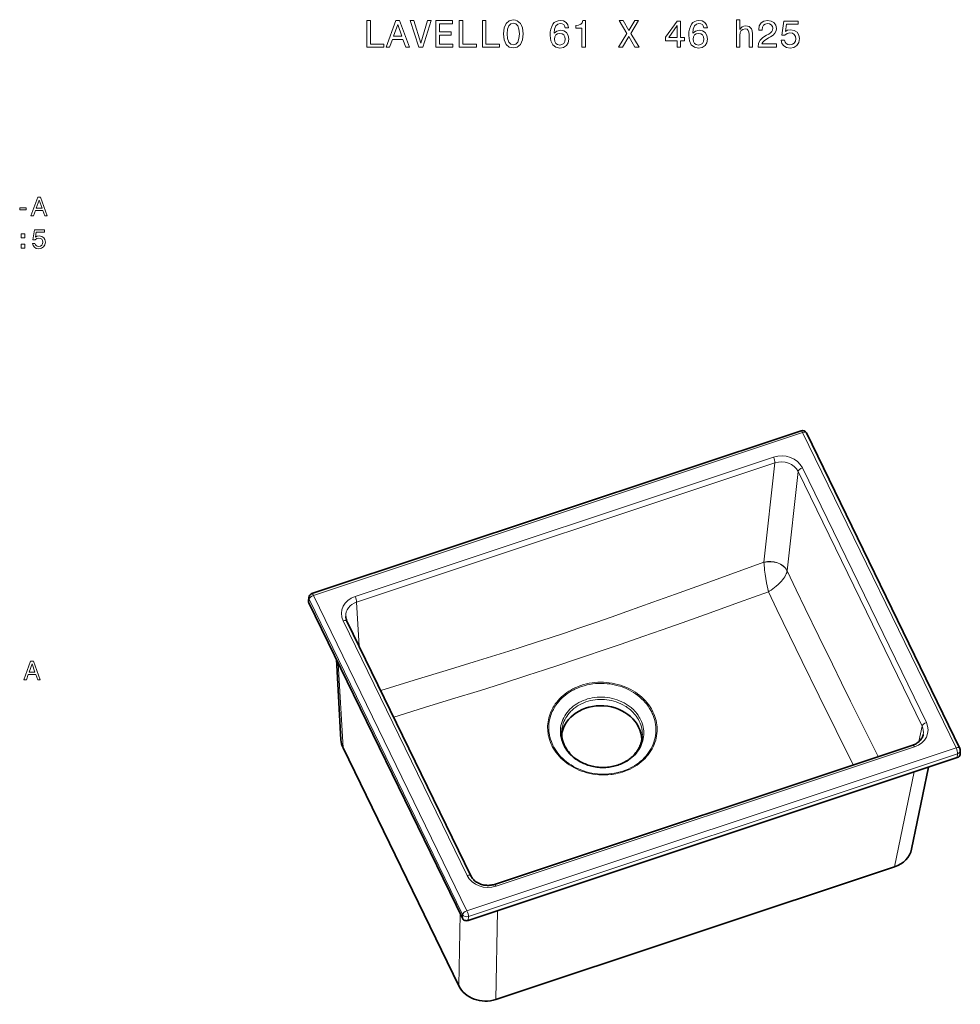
# Model space of a CAD drawing. Extents: x 24 to 379, y 29 to 268.
# Tile 2 of 2: x 203 to 379, y 36 to 221. Entities that reach past the tile are written whole.
import ezdxf

# ---------------------------------------------------------------- set-up
doc = ezdxf.new("R2010")
doc.units = 0

msp = doc.modelspace()

# ---------------------------------------------------------------- linework, layer by layer
at = {"color": 7, "lineweight": 35}
for p, q in [((349.36, 143.72), (257.56, 113.17)), ((350.37, 143.29), (379.17, 84.12)), ((257.01, 111.41), (285.8, 52.24)), ((287.41, 60.19), (264.15, 107.99)), ((263.41, 84.22), (285.14, 39.58)), ((370.34, 84.74), (291.84, 58.61)), ((378.69, 82.39), (286.89, 51.84)), ((292.09, 37.01), (366.9, 61.91))]:
    msp.add_line(p, q, dxfattribs=at)
at = {"color": 7, "lineweight": 13}
for p, q in [((349.65, 143.37), (257.85, 112.82)), ((349.65, 143.37), (378.45, 84.2)), ((265.67, 112.63), (344.18, 138.76)), ((265.96, 111.56), (344.47, 137.68)), ((349.61, 136.76), (372.88, 88.95)), ((348.82, 136.08), (372.08, 88.28)), ((286.65, 53.65), (257.85, 112.82)), ((285.85, 52.95), (257.05, 112.12)), ((286.69, 60.27), (263.43, 108.07)), ((378.45, 84.2), (286.65, 53.65)), ((370.64, 84.39), (292.13, 58.26)), ((378.74, 83.1), (286.94, 52.55))]:
    msp.add_line(p, q, dxfattribs=at)
at = {"color": 7, "lineweight": 13, "ltscale": 0.468617}
for p, q in [((342.41, 119.05), (344.47, 137.68)), ((346.76, 117.45), (348.82, 136.08))]:
    msp.add_line(p, q, dxfattribs=at)
at = {"color": 7, "lineweight": 13, "ltscale": 0.001763}
msp.add_line((342.41, 119.05), (342.41, 118.98), dxfattribs=at)
at = {"color": 7, "lineweight": 13, "ltscale": 0.00037081}
msp.add_line((346.76, 117.45), (346.76, 117.43), dxfattribs=at)
at = {"color": 7, "lineweight": 35, "ltscale": 0.017785}
for p, q in [((256.99, 112.44), (256.94, 111.73)), ((379.25, 83.7), (379.2, 82.99))]:
    msp.add_line(p, q, dxfattribs=at)
at = {"color": 7, "lineweight": 13, "ltscale": 0.017785}
for p, q in [((257.05, 112.12), (257.01, 111.41)), ((378.74, 83.1), (378.69, 82.39)), ((285.85, 52.95), (285.8, 52.24)), ((286.94, 52.55), (286.89, 51.84))]:
    msp.add_line(p, q, dxfattribs=at)
at = {"color": 7, "lineweight": 13, "ltscale": 0.206514}
msp.add_line((266.43, 103.31), (265.96, 111.56), dxfattribs=at)
at = {"color": 7, "lineweight": 35, "ltscale": 0.378034}
msp.add_line((262.15, 100.84), (263.01, 85.74), dxfattribs=at)
at = {"color": 7, "lineweight": 13, "ltscale": 0.3978}
msp.add_line((262.51, 100.1), (263.41, 84.22), dxfattribs=at)
at = {"color": 7, "lineweight": 13, "ltscale": 0.074049}
msp.add_line((371.48, 85.38), (372.08, 88.28), dxfattribs=at)
at = {"color": 7, "lineweight": 13, "ltscale": 0.454366}
msp.add_line((370.6, 79.7), (366.9, 61.91), dxfattribs=at)
at = {"color": 7, "lineweight": 35, "ltscale": 0.39252}
msp.add_line((373.3, 80.6), (370.1, 65.22), dxfattribs=at)
at = {"color": 7, "lineweight": 13, "ltscale": 0.416692}
msp.add_line((292.09, 37.01), (292.4, 53.67), dxfattribs=at)
at = {"color": 7, "lineweight": 13, "ltscale": 0.338313}
msp.add_line((285.14, 39.58), (285.38, 53.11), dxfattribs=at)
at = {"color": 7, "lineweight": 13}
for points in [[(267.87, 215.66), (271.08, 215.66), (271.08, 216.26), (268.53, 216.26), (268.53, 220.66), (267.87, 220.66)], [(271.47, 215.66), (272.14, 215.66), (272.66, 217.12), (274.66, 217.12), (275.19, 215.66), (275.86, 215.66), (274.03, 220.66), (273.3, 220.66)], [(272.89, 217.74), (273.67, 219.94), (274.44, 217.74)], [(279.26, 220.66), (278, 216.4), (276.71, 220.66), (276.03, 220.66), (277.64, 215.66), (278.36, 215.66), (279.94, 220.66)], [(280.83, 215.66), (284, 215.66), (284, 216.26), (281.49, 216.26), (281.49, 217.95), (283.72, 217.95), (283.72, 218.55), (281.49, 218.55), (281.49, 220.05), (283.94, 220.05), (283.94, 220.66), (280.83, 220.66)], [(285.21, 215.66), (288.43, 215.66), (288.43, 216.26), (285.88, 216.26), (285.88, 220.66), (285.21, 220.66)], [(289.55, 215.66), (292.76, 215.66), (292.76, 216.26), (290.21, 216.26), (290.21, 220.66), (289.55, 220.66)], [(293.5, 218.16), (293.63, 217.03), (294, 216.2), (294.59, 215.69), (295.35, 215.52), (296.11, 215.69), (296.7, 216.2), (297.07, 217.03), (297.2, 218.16), (297.07, 219.27), (296.91, 219.73), (296.7, 220.1), (296.11, 220.61), (295.75, 220.74), (295.35, 220.79), (294.58, 220.61), (294, 220.11), (293.63, 219.28)], [(294.19, 218.16), (294.27, 219.03), (294.51, 219.67), (294.88, 220.06), (295.35, 220.19), (295.82, 220.06), (296.19, 219.66), (296.42, 219.02), (296.51, 218.16), (296.42, 217.28), (296.19, 216.64), (295.82, 216.25), (295.35, 216.12), (294.88, 216.25), (294.51, 216.64), (294.27, 217.28)], [(305.75, 219.31), (305.62, 219.89), (305.3, 220.32), (304.81, 220.6), (304.18, 220.69), (303.75, 220.64), (303.38, 220.5), (303.06, 220.28), (302.79, 219.96), (302.57, 219.57), (302.41, 219.08), (302.31, 218.52), (302.28, 217.87), (302.4, 216.85), (302.75, 216.11), (303.32, 215.66), (304.1, 215.51), (304.8, 215.64), (305.33, 215.98), (305.68, 216.51), (305.8, 217.19), (305.68, 217.87), (305.34, 218.4), (304.83, 218.73), (304.2, 218.85), (303.51, 218.7), (303, 218.29), (303.11, 219.08), (303.34, 219.65), (303.69, 219.99), (304.18, 220.11), (304.54, 220.05), (304.82, 219.9), (305, 219.65), (305.09, 219.31)], [(308.23, 215.66), (308.89, 215.66), (308.89, 220.69), (308.4, 220.69), (308.27, 220.25), (308.01, 219.96), (307.61, 219.78), (307.07, 219.73), (307.07, 219.21), (308.23, 219.21)], [(315.13, 215.66), (315.88, 215.66), (317.03, 217.68), (318.2, 215.66), (318.96, 215.66), (317.4, 218.23), (318.88, 220.66), (318.15, 220.66), (317.05, 218.81), (315.97, 220.66), (315.21, 220.66), (316.69, 218.22)], [(326.11, 215.66), (326.76, 215.66), (326.76, 216.89), (327.47, 216.89), (327.47, 217.47), (326.76, 217.47), (326.76, 220.55), (326.1, 220.55), (323.91, 217.53), (323.91, 216.89), (326.11, 216.89)], [(331.78, 219.31), (331.64, 219.89), (331.32, 220.32), (330.83, 220.6), (330.2, 220.69), (329.77, 220.64), (329.41, 220.5), (329.08, 220.28), (328.81, 219.96), (328.59, 219.57), (328.43, 219.08), (328.33, 218.52), (328.3, 217.87), (328.42, 216.85), (328.77, 216.11), (329.34, 215.66), (330.12, 215.51), (330.82, 215.64), (331.35, 215.98), (331.7, 216.51), (331.82, 217.19), (331.7, 217.87), (331.37, 218.4), (330.86, 218.73), (330.22, 218.85), (329.54, 218.7), (329.03, 218.29), (329.13, 219.08), (329.36, 219.65), (329.72, 219.99), (330.21, 220.11), (330.57, 220.05), (330.84, 219.9), (331.02, 219.65), (331.11, 219.31)], [(337.23, 215.66), (337.87, 215.66), (337.87, 217.89), (337.93, 218.4), (338.14, 218.77), (338.46, 219.01), (338.9, 219.09), (339.24, 219.02), (339.46, 218.83), (339.57, 218.5), (339.6, 218.07), (339.6, 215.66), (340.24, 215.66), (340.24, 218.2), (340.21, 218.71), (340.08, 219.14), (339.65, 219.52), (338.99, 219.66), (338.63, 219.61), (338.32, 219.47), (338.06, 219.26), (337.87, 218.96), (337.87, 220.83), (337.23, 220.83)], [(341.3, 215.66), (344.74, 215.66), (344.74, 216.27), (342.02, 216.27), (342.17, 216.61), (342.43, 216.89), (343.23, 217.41), (343.66, 217.62), (344.13, 217.93), (344.47, 218.29), (344.67, 218.72), (344.74, 219.2), (344.62, 219.81), (344.28, 220.28), (343.76, 220.58), (343.09, 220.69), (342.4, 220.57), (341.87, 220.23), (341.53, 219.69), (341.42, 218.98), (341.42, 218.88), (342.07, 218.88), (342.07, 218.93), (342.14, 219.42), (342.33, 219.78), (342.64, 220.01), (343.05, 220.09), (343.47, 220.02), (343.78, 219.84), (343.98, 219.56), (344.05, 219.21), (344, 218.88), (343.87, 218.59), (343.64, 218.35), (343.32, 218.13), (342.89, 217.9), (342.19, 217.46), (341.69, 216.98), (341.4, 216.4), (341.3, 215.68)], [(345.61, 216.96), (345.77, 216.37), (346.12, 215.91), (346.64, 215.62), (347.3, 215.51), (348.03, 215.64), (348.6, 215.99), (348.96, 216.56), (349.1, 217.28), (348.97, 217.95), (348.63, 218.47), (348.09, 218.81), (347.39, 218.93), (346.85, 218.85), (346.43, 218.61), (346.63, 219.96), (348.82, 219.96), (348.82, 220.55), (346.15, 220.55), (345.75, 217.9), (346.33, 217.9), (346.75, 218.23), (347.28, 218.36), (347.74, 218.28), (348.1, 218.05), (348.32, 217.69), (348.4, 217.24), (348.32, 216.79), (348.09, 216.43), (347.74, 216.21), (347.28, 216.13), (346.9, 216.18), (346.6, 216.35), (346.39, 216.61), (346.28, 216.96)], [(305.1, 217.18), (305.02, 216.73), (304.82, 216.38), (304.49, 216.15), (304.09, 216.08), (303.67, 216.15), (303.34, 216.38), (303.13, 216.72), (303.07, 217.18), (303.14, 217.62), (303.34, 217.96), (303.67, 218.18), (304.12, 218.26), (304.51, 218.18), (304.82, 217.97), (305.02, 217.63)], [(324.52, 217.47), (326.11, 219.71), (326.11, 217.47)], [(331.12, 217.18), (331.04, 216.73), (330.84, 216.38), (330.52, 216.15), (330.11, 216.08), (329.69, 216.15), (329.36, 216.38), (329.15, 216.72), (329.09, 217.18), (329.16, 217.62), (329.36, 217.96), (329.7, 218.18), (330.14, 218.26), (330.53, 218.18), (330.84, 217.97), (331.04, 217.63)], [(204.84, 184), (205.3, 184), (205.67, 185.03), (207.06, 185.03), (207.43, 184), (207.91, 184), (206.63, 187.51), (206.11, 187.51)], [(205.83, 185.46), (206.37, 187), (206.91, 185.46)], [(202.72, 185.16), (203.94, 185.16), (203.94, 185.56), (202.72, 185.56)], [(205.12, 178.87), (205.23, 178.45), (205.48, 178.13), (205.84, 177.93), (206.3, 177.85), (206.81, 177.95), (207.21, 178.19), (207.46, 178.59), (207.56, 179.09), (207.47, 179.56), (207.23, 179.93), (206.85, 180.16), (206.36, 180.25), (205.98, 180.19), (205.69, 180.02), (205.83, 180.97), (207.37, 180.97), (207.37, 181.38), (205.5, 181.38), (205.22, 179.52), (205.62, 179.52), (205.91, 179.76), (206.29, 179.85), (206.61, 179.79), (206.86, 179.63), (207.01, 179.38), (207.07, 179.07), (207.01, 178.75), (206.85, 178.5), (206.61, 178.34), (206.29, 178.29), (206.02, 178.32), (205.81, 178.44), (205.66, 178.62), (205.59, 178.87)], [(202.98, 179.91), (203.68, 179.91), (203.68, 180.66), (202.98, 180.66)], [(202.98, 177.96), (203.68, 177.96), (203.68, 178.71), (202.98, 178.71)], [(203.5, 96.97), (203.97, 96.97), (204.34, 98), (205.73, 98), (206.1, 96.97), (206.58, 96.97), (205.3, 100.47), (204.78, 100.47)], [(204.5, 98.43), (205.04, 99.97), (205.58, 98.43)]]:
    msp.add_lwpolyline(points, close=True, dxfattribs=at)
for points in [[(342.41, 119.05), (332.93, 115.62), (325.83, 113.06), (321.56, 111.53), (316.67, 109.79), (313.75, 108.76), (311.03, 107.81), (307.83, 106.71), (304.79, 105.69), (302.29, 104.87), (299.72, 104.03), (296.81, 103.1)], [(343.25, 113.52), (343.13, 114.04), (343.01, 114.6), (342.9, 115.18), (342.76, 115.98), (342.64, 116.78), (342.53, 117.56), (342.49, 117.99), (342.45, 118.4), (342.42, 118.7), (342.41, 118.98)], [(343.25, 113.52), (343.37, 113.59), (343.74, 113.83), (344.07, 114.06), (344.39, 114.3), (344.71, 114.55), (345.08, 114.88), (345.25, 115.05), (345.42, 115.23), (345.67, 115.49), (345.9, 115.77), (346.11, 116.05), (346.3, 116.33), (346.46, 116.61), (346.53, 116.75), (346.59, 116.89), (346.67, 117.08), (346.72, 117.26), (346.76, 117.43)], [(363.83, 82.57), (360.38, 89.48), (358.66, 92.95), (356.95, 96.42), (355.24, 99.89), (352.7, 105.1), (350.16, 110.34), (348.46, 113.88), (346.76, 117.43)], [(343.25, 113.52), (337.62, 111.49), (332.3, 109.58), (327.05, 107.7), (323.3, 106.38), (319.7, 105.11), (315.59, 103.68), (311.85, 102.4), (309.29, 101.53), (306.83, 100.71), (304.07, 99.79), (301.23, 98.86), (298.09, 97.84)], [(359.13, 81.01), (355.94, 87.46), (352.76, 93.93), (349.59, 100.4), (347.22, 105.29), (344.84, 110.2), (343.25, 113.52)], [(296.81, 103.1), (294.53, 102.38), (292.11, 101.63), (288.03, 100.36), (282.74, 98.74), (277.6, 97.17), (270.47, 95.01)], [(298.09, 97.84), (293.32, 96.31), (289.18, 95.01), (283.77, 93.33), (278.69, 91.77), (272.91, 90)], [(304.06, 93.44), (304.37, 93.75), (304.7, 94.04), (305.04, 94.32), (305.4, 94.58), (305.77, 94.83), (306.16, 95.06), (306.56, 95.28), (306.79, 95.4), (307.04, 95.52), (307.28, 95.62), (307.53, 95.73), (308.04, 95.92), (308.56, 96.08), (309.09, 96.22), (309.62, 96.33), (310.15, 96.42), (310.68, 96.48), (311.22, 96.52), (311.76, 96.54), (312.29, 96.53), (312.83, 96.5), (313.37, 96.44), (313.9, 96.36), (314.43, 96.26), (314.95, 96.13), (315.46, 95.98), (315.97, 95.81), (316.46, 95.62), (316.94, 95.4), (317.41, 95.17), (317.85, 94.92), (318.28, 94.65), (318.69, 94.36), (319.09, 94.06), (319.46, 93.74), (319.82, 93.4), (320.16, 93.05), (320.47, 92.68), (320.77, 92.3), (321.04, 91.91), (321.28, 91.51), (321.47, 91.17), (321.56, 90.99)], [(304.24, 93.28), (304.54, 93.58), (304.87, 93.87), (305.2, 94.15), (305.56, 94.41), (305.93, 94.66), (306.31, 94.89), (306.71, 95.1), (306.94, 95.22), (307.18, 95.33), (307.42, 95.44), (307.67, 95.54), (308.17, 95.72), (308.69, 95.88), (309.21, 96.02), (309.75, 96.13), (310.27, 96.21), (310.81, 96.27), (311.34, 96.3), (311.88, 96.31), (312.42, 96.3), (312.96, 96.26), (313.49, 96.2), (314.02, 96.11), (314.55, 96), (315.07, 95.87), (315.58, 95.71), (316.08, 95.53), (316.57, 95.33), (317.04, 95.1), (317.48, 94.87), (317.91, 94.62), (318.32, 94.35), (318.71, 94.06), (319.09, 93.75), (319.45, 93.43), (319.79, 93.1), (320.11, 92.75), (320.41, 92.39), (320.69, 92.01), (320.94, 91.63), (321.17, 91.23), (321.35, 90.89)], [(302.59, 84.68), (302.43, 85.03), (302.29, 85.38), (302.14, 85.81), (302.02, 86.24), (301.97, 86.46), (301.93, 86.68), (301.88, 86.98), (301.84, 87.27), (301.82, 87.57), (301.8, 87.95), (301.81, 88.33), (301.83, 88.71), (301.88, 89.09), (301.94, 89.47), (302.03, 89.84), (302.13, 90.21), (302.26, 90.6), (302.42, 90.99), (302.59, 91.37), (302.79, 91.74), (303, 92.1), (303.24, 92.45), (303.5, 92.79), (303.77, 93.12), (304.06, 93.44)], [(302.79, 84.71), (302.64, 85.05), (302.5, 85.4), (302.35, 85.83), (302.23, 86.26), (302.18, 86.47), (302.14, 86.69), (302.09, 86.98), (302.06, 87.28), (302.04, 87.57), (302.02, 87.95), (302.03, 88.32), (302.06, 88.7), (302.1, 89.08), (302.17, 89.45), (302.26, 89.82), (302.36, 90.18), (302.46, 90.46), (302.56, 90.74), (302.68, 91.02), (302.78, 91.22), (302.88, 91.42), (303.11, 91.82), (303.35, 92.2), (303.63, 92.58), (303.92, 92.94), (304.24, 93.28)], [(304.8, 84.71), (304.66, 85.01), (304.52, 85.38), (304.41, 85.75), (304.32, 86.12), (304.25, 86.5), (304.21, 86.88), (304.2, 87.26), (304.21, 87.64), (304.25, 88.02), (304.31, 88.4), (304.4, 88.77), (304.52, 89.14), (304.66, 89.51), (304.83, 89.86), (305.02, 90.21), (305.23, 90.54), (305.47, 90.86), (305.72, 91.17), (306, 91.47), (306.3, 91.75), (306.61, 92.01), (306.95, 92.27), (307.31, 92.5), (307.69, 92.72), (308.08, 92.92), (308.48, 93.1), (308.89, 93.25), (309.31, 93.39), (309.74, 93.5), (310.18, 93.6), (310.65, 93.67), (311.12, 93.72), (311.59, 93.74), (312.07, 93.75), (312.55, 93.72), (313.02, 93.67), (313.49, 93.6), (313.96, 93.5), (314.42, 93.38), (314.87, 93.24), (315.31, 93.07), (315.74, 92.88), (316.15, 92.67), (316.55, 92.44), (316.93, 92.18), (317.12, 92.05), (317.3, 91.91), (317.48, 91.77), (317.65, 91.62), (317.9, 91.39), (318.13, 91.15), (318.35, 90.9), (318.56, 90.64), (318.77, 90.36), (318.95, 90.07), (319.12, 89.77), (319.25, 89.52)], [(304.44, 87.41), (304.48, 87.77), (304.54, 88.13), (304.63, 88.48), (304.73, 88.82), (304.86, 89.16), (305.02, 89.49), (305.19, 89.82), (305.38, 90.13), (305.6, 90.43), (305.83, 90.73), (305.97, 90.88), (306.11, 91.03), (306.41, 91.32), (306.73, 91.6), (307.07, 91.85), (307.43, 92.09), (307.8, 92.31), (308.19, 92.5), (308.58, 92.68), (308.99, 92.83), (309.41, 92.97), (309.84, 93.08), (310.27, 93.17), (310.71, 93.23), (311.15, 93.28), (311.6, 93.3), (312.04, 93.3), (312.49, 93.28), (312.93, 93.24), (313.37, 93.17), (313.81, 93.09), (314.24, 92.98), (314.66, 92.85), (315.1, 92.69), (315.52, 92.5), (315.94, 92.3), (316.34, 92.07), (316.53, 91.95), (316.72, 91.82), (316.91, 91.69), (317.08, 91.55), (317.35, 91.34), (317.6, 91.11), (317.83, 90.88), (318.06, 90.63), (318.28, 90.37), (318.48, 90.09), (318.67, 89.81), (318.85, 89.52), (319.01, 89.21)], [(319.91, 82.32), (320.21, 82.65), (320.5, 82.99), (320.76, 83.35), (321, 83.72), (321.22, 84.1), (321.42, 84.49), (321.59, 84.88), (321.74, 85.29), (321.87, 85.7), (321.97, 86.11), (322.04, 86.53), (322.09, 86.96), (322.12, 87.38), (322.12, 87.81), (322.1, 88.19), (322.06, 88.58), (322, 88.96), (321.91, 89.34), (321.81, 89.71), (321.69, 90.09), (321.55, 90.45), (321.45, 90.67), (321.35, 90.89)], [(320.09, 82.23), (320.39, 82.57), (320.68, 82.91), (320.95, 83.28), (321.19, 83.65), (321.42, 84.03), (321.62, 84.42), (321.79, 84.82), (321.95, 85.23), (322.08, 85.64), (322.18, 86.06), (322.26, 86.49), (322.31, 86.92), (322.34, 87.35), (322.35, 87.78), (322.33, 88.17), (322.29, 88.55), (322.23, 88.94), (322.15, 89.32), (322.05, 89.71), (321.94, 90.08), (321.8, 90.46), (321.68, 90.73), (321.56, 90.99)], [(319.25, 89.52), (319.41, 89.18), (319.54, 88.83), (319.65, 88.48), (319.73, 88.12), (319.8, 87.75), (319.84, 87.39), (319.85, 87.02), (319.84, 86.65), (319.81, 86.29), (319.76, 85.93), (319.68, 85.56), (319.57, 85.2), (319.44, 84.85), (319.29, 84.5), (319.11, 84.17), (318.92, 83.84), (318.7, 83.52), (318.46, 83.22), (318.21, 82.93), (317.93, 82.65), (317.63, 82.38), (317.32, 82.13), (316.99, 81.89), (316.65, 81.68), (316.29, 81.47), (315.92, 81.29), (315.54, 81.13), (315.12, 80.97), (314.69, 80.83), (314.25, 80.72), (313.81, 80.63), (313.36, 80.56), (312.9, 80.51), (312.44, 80.49), (311.98, 80.49), (311.52, 80.51), (311.07, 80.56), (310.59, 80.63), (310.13, 80.72), (309.66, 80.84), (309.21, 80.99), (308.77, 81.15), (308.34, 81.34), (307.92, 81.55), (307.51, 81.79), (307.32, 81.91), (307.12, 82.04), (306.94, 82.18), (306.75, 82.32), (306.44, 82.58), (306.14, 82.86), (305.86, 83.16), (305.59, 83.47), (305.35, 83.79), (305.13, 84.12), (304.93, 84.46), (304.8, 84.71)], [(320.09, 82.23), (319.74, 81.89), (319.37, 81.57), (318.99, 81.26), (318.58, 80.97), (318.16, 80.71), (317.72, 80.46), (317.27, 80.23), (316.8, 80.02), (316.32, 79.83), (315.83, 79.66), (315.43, 79.55), (315.03, 79.44), (314.62, 79.36), (314.21, 79.28), (313.93, 79.24), (313.65, 79.21), (313.09, 79.16), (312.52, 79.13), (311.96, 79.14), (311.39, 79.17), (310.83, 79.22), (310.27, 79.31), (309.71, 79.41), (309.19, 79.54), (308.68, 79.69), (308.17, 79.86), (307.68, 80.06), (307.2, 80.27), (306.73, 80.51), (306.28, 80.77), (305.84, 81.04), (305.42, 81.34), (305.02, 81.65), (304.63, 81.98), (304.29, 82.31), (303.96, 82.66), (303.66, 83.02), (303.37, 83.39), (303.11, 83.77), (302.87, 84.16), (302.68, 84.5), (302.59, 84.68)], [(319.91, 82.32), (319.59, 82), (319.26, 81.71), (318.9, 81.42), (318.53, 81.15), (318.15, 80.9), (317.75, 80.66), (317.33, 80.45), (316.91, 80.24), (316.43, 80.04), (315.93, 79.86), (315.42, 79.71), (314.91, 79.58), (314.38, 79.47), (313.85, 79.39), (313.32, 79.33), (312.78, 79.3), (312.24, 79.29), (311.7, 79.3), (311.16, 79.34), (310.62, 79.41), (310.08, 79.5), (309.56, 79.61), (309.05, 79.74), (308.55, 79.9), (308.05, 80.08), (307.57, 80.28), (307.1, 80.5), (306.64, 80.75), (306.2, 81.01), (305.77, 81.3), (305.36, 81.6), (304.97, 81.92), (304.63, 82.23), (304.3, 82.56), (303.99, 82.9), (303.71, 83.25), (303.44, 83.61), (303.2, 83.98), (302.97, 84.37), (302.79, 84.71)]]:
    msp.add_lwpolyline(points, dxfattribs=at)
at = {"color": 7, "lineweight": 35}
for points in [[(305, 84.62), (305.12, 84.39), (305.26, 84.15), (305.48, 83.81), (305.7, 83.52), (305.84, 83.33), (306, 83.15), (306.16, 82.98), (306.34, 82.8), (306.54, 82.62), (306.74, 82.44), (306.94, 82.28), (307.16, 82.12), (307.38, 81.96), (307.61, 81.82), (307.84, 81.68), (308.09, 81.54), (308.33, 81.42), (308.58, 81.3), (308.84, 81.19), (309.1, 81.09), (309.37, 81), (309.64, 80.91), (309.91, 80.84), (310.19, 80.77), (310.47, 80.71), (310.75, 80.66), (311.03, 80.62), (311.32, 80.59), (311.6, 80.56), (311.89, 80.55), (312.17, 80.54), (312.46, 80.55), (312.74, 80.56), (313.03, 80.58), (313.31, 80.61), (313.59, 80.65), (313.87, 80.7), (314.15, 80.76), (314.42, 80.82), (314.69, 80.9), (314.95, 80.98), (315.21, 81.07), (315.47, 81.17), (315.72, 81.28), (315.97, 81.4), (316.21, 81.52), (316.44, 81.65), (316.67, 81.79), (316.89, 81.94), (317.1, 82.09), (317.31, 82.25), (317.48, 82.39), (317.65, 82.54), (317.81, 82.69), (318.06, 82.94), (318.22, 83.13), (318.38, 83.32), (318.53, 83.52), (318.67, 83.72), (318.8, 83.93), (318.92, 84.14), (319.03, 84.35), (319.13, 84.57), (319.22, 84.79), (319.3, 85.01), (319.37, 85.24), (319.43, 85.46), (319.48, 85.69), (319.52, 85.91), (319.55, 86.14), (319.57, 86.36)], [(372.29, 86.71), (372.26, 86.58), (372.21, 86.44), (372.16, 86.31), (372.07, 86.1), (371.98, 85.95), (371.87, 85.8), (371.76, 85.66), (371.63, 85.52), (371.5, 85.39), (371.35, 85.27), (371.18, 85.15), (371.01, 85.04), (370.83, 84.94), (370.64, 84.85), (370.44, 84.77), (370.34, 84.74)], [(287.41, 60.19), (287.5, 60.03), (287.59, 59.88), (287.7, 59.72), (287.83, 59.58), (287.96, 59.43), (288.11, 59.3), (288.27, 59.17), (288.44, 59.05), (288.62, 58.94), (288.8, 58.83), (289, 58.74), (289.2, 58.66), (289.41, 58.59), (289.63, 58.53), (289.85, 58.48), (290.07, 58.45), (290.3, 58.43), (290.52, 58.42), (290.75, 58.42), (290.97, 58.43), (291.19, 58.46), (291.41, 58.5), (291.63, 58.55), (291.84, 58.61)]]:
    msp.add_lwpolyline(points, dxfattribs=at)
for centre, start, end in [((349.62, 142.93), 25.9519, 108.4077), ((257.82, 112.38), 108.4073, 176.0321), ((378.42, 83.76), 356.0321, 25.9508)]:
    msp.add_arc(centre, 0.833, start, end, dxfattribs=at)
at = {"color": 7, "lineweight": 13}
for centre, major_axis, ratio, start_param, end_param in [((349.62, 142.93), (-0.263, 0.791), 0.233487, 5.228372, 6.283211), ((349.62, 142.93), (0.749, 0.365), 0.479753, 0.000002, 1.30144), ((345.77, 135.47), (4.16, -0.27), 0.847584, 0.449148, 2.017205), ((344.15, 138.32), (-0.263, 0.791), 0.233487, 3.709936, 5.228372), ((345.74, 135.02), (3.33, -0.16), 0.857717, 0.435587, 2.003644), ((349.58, 136.31), (0.749, 0.365), 0.479753, 1.30144, 2.819877), ((343.69, 116.52), (-3.31, 0.37), 0.806176, 3.629626, 5.197683), ((343.69, 116.5), (3.32, -0.29), 0.790539, 0.470143, 2.035226), ((257.82, 112.38), (-0.749, -0.365), 0.479753, 4.443033, 6.013829), ((257.82, 112.38), (-0.263, 0.791), 0.233487, 5.228372, 6.283185), ((257.82, 112.38), (-0.831, 0.058), 0.845767, 6.28314, 6.736121), ((267.28, 109.35), (4.17, -0.31), 0.843938, 2.030129, 3.598186), ((267.25, 108.9), (3.33, -0.37), 0.845843, 2.06035, 3.282327), ((265.64, 112.19), (-0.263, 0.791), 0.233487, 3.709936, 5.228372), ((263.4, 107.63), (-0.749, -0.365), 0.479753, 3.141577, 4.443033), ((312.01, 86.89), (7.56, -0.53), 0.845865, 0.000067, 0.453092), ((369.02, 87.68), (4.17, -0.31), 0.843938, 5.171721, 6.739778), ((372.85, 88.51), (0.749, 0.365), 0.479753, 1.30144, 2.819877), ((368.99, 87.24), (3.34, -0.15), 0.839697, 6.148538, 6.715638), ((370.61, 83.95), (0.263, -0.791), 0.233487, 2.086779, 3.141592), ((378.42, 83.76), (0.749, 0.365), 0.479753, 6.283147, 7.584626), ((378.42, 83.76), (0.263, -0.791), 0.233487, 0.515983, 2.086779), ((378.42, 83.76), (-0.831, 0.058), 0.845767, 2.023732, 3.141547), ((286.66, 59.83), (-0.749, -0.365), 0.479753, 3.141587, 4.443033), ((290.54, 61.56), (4.16, -0.27), 0.847584, 3.590741, 5.158798), ((292.1, 57.82), (0.263, -0.791), 0.233487, 2.086779, 3.141564), ((286.62, 53.21), (-0.749, -0.365), 0.479753, 4.443033, 6.013829), ((286.62, 53.21), (0.263, -0.791), 0.233487, 0.515983, 2.086779), ((286.62, 53.21), (-0.831, 0.058), 0.845767, 0.452936, 2.023732)]:
    msp.add_ellipse(centre, major_axis=major_axis, ratio=ratio, start_param=start_param, end_param=end_param, dxfattribs=at)
at = {"color": 7, "lineweight": 35}
for centre, major_axis, ratio, start_param, end_param in [((257.77, 111.67), (0.831, -0.058), 0.845767, 3.141547, 3.594528), ((267.31, 108.88), (3.39, -0.31), 0.79263, 3.258011, 3.587669), ((311.93, 85.7), (7.57, -0.52), 0.845767, 0.093199, 3.048395), ((312.05, 86.88), (7.61, -0.54), 0.832066, 3.143303, 3.590006), ((268.34, 85.84), (5.32, -0.4), 0.844435, 3.252992, 3.599308), ((378.37, 83.05), (0.831, -0.058), 0.845767, 5.165325, 6.28314), ((364.84, 66.11), (5.33, -0.4), 0.843941, 5.171674, 6.172642), ((286.57, 52.5), (0.831, -0.058), 0.845767, 3.594528, 5.165325), ((290.06, 41.23), (5.32, -0.34), 0.847585, 3.590739, 5.158794)]:
    msp.add_ellipse(centre, major_axis=major_axis, ratio=ratio, start_param=start_param, end_param=end_param, dxfattribs=at)

doc.saveas('drawing.dxf')
